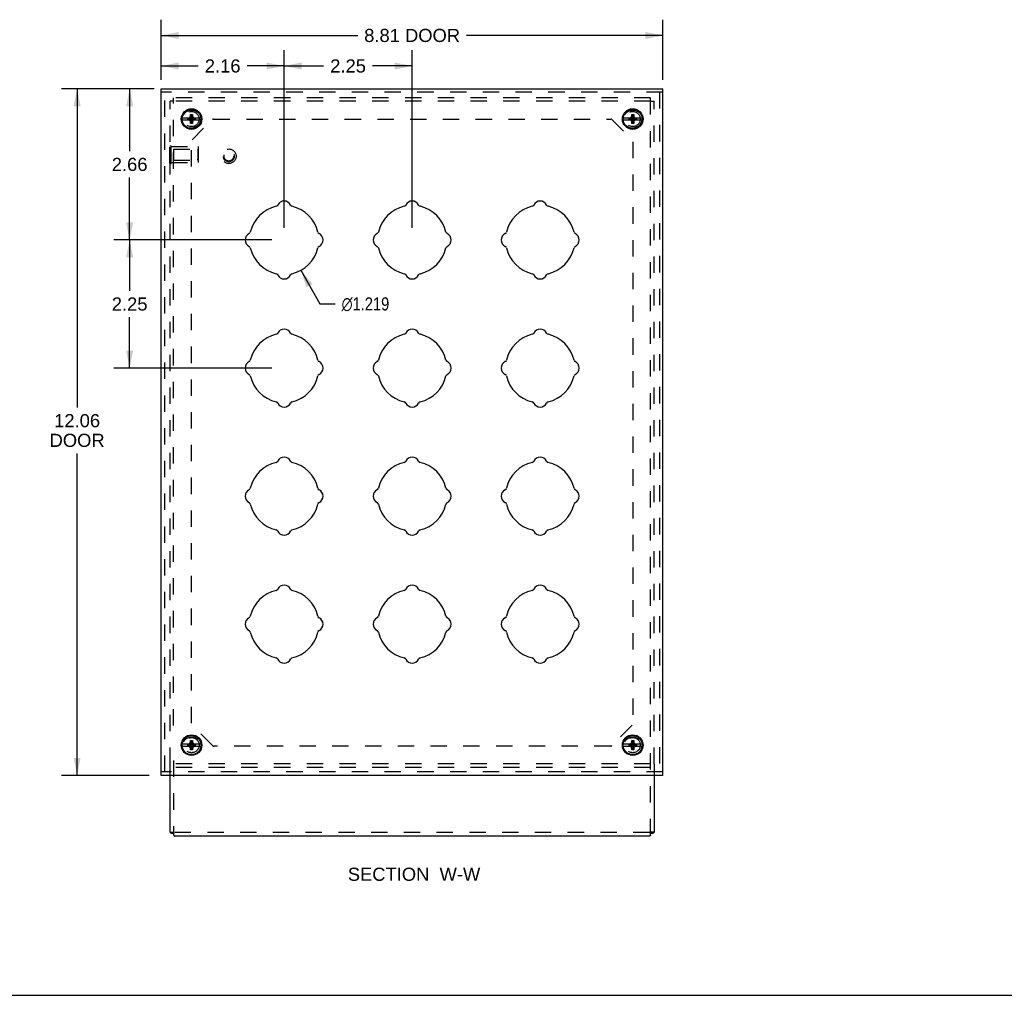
# Model space of a CAD drawing. Header units: inches. Extents: x 0 to 52.3, y 0 to 33.8.
# Tile 2 of 11: x 17.7 to 35, y 0 to 17.1. Entities that reach past the tile are written whole.
import ezdxf

# ---------------------------------------------------------------- set-up
doc = ezdxf.new("R2010")
doc.units = ezdxf.units.IN
doc.header["$LTSCALE"] = 2.876923
doc.header["$MEASUREMENT"] = 0
doc.linetypes.add('HIDDEN', pattern=[0.2, 0.1, -0.1])
doc.layers.get('0').update_dxf_attribs({"linetype": 'CONTINUOUS'})
for name, color, linetype in [('DEFAULT_2', 8, 'HIDDEN'), ('DIMENSIONS', 7, 'CONTINUOUS'), ('DOOR_ASSEMBLY', 7, 'CONTINUOUS')]:
    doc.layers.add(name, color=color, linetype=linetype)
doc.styles.get("Standard").update_dxf_attribs({"font": 'arial.ttf'})
doc.styles.add('TEXTSTYLE_1', font='gdt', dxfattribs={"width": 0.8})
doc.dimstyles.new('DIMSTYLE_1', dxfattribs={"dimtxt": 0.230769, "dimasz": 0.307692, "dimexe": 0.09, "dimexo": 0.07, "dimgap": 0.0375, "dimtad": 0, "dimtih": 1, "dimtoh": 1, "dimzin": 4, "dimdsep": 46, "dimtxsty": 'Standard', "dimblk": '_FILLED', "dimblk1": '_FILLED', "dimblk2": '_FILLED', "dimcen": 0.09, "dimadec": 3, "dimazin": 1, "dimtfac": 1, "dimtdec": 3, "dimtofl": 0, "dimtmove": 0, "dimatfit": 3, "dimldrblk": '_FILLED', "dimfxl": 0, "dimtolj": 1, "dimtzin": 4, "dimarcsym": 0})
doc.dimstyles.new('DIMSTYLE_3', dxfattribs={"dimtxt": 0.230769, "dimasz": 0.307692, "dimexe": 0.09, "dimexo": 0.07, "dimgap": 0.09, "dimtad": 0, "dimtih": 1, "dimtoh": 1, "dimdec": 3, "dimzin": 4, "dimdsep": 46, "dimtxsty": 'Standard', "dimblk": '_FILLED', "dimblk1": '_FILLED', "dimblk2": '_FILLED', "dimcen": 0.09, "dimadec": 3, "dimazin": 1, "dimtfac": 1, "dimtdec": 3, "dimtofl": 0, "dimtmove": 0, "dimatfit": 1, "dimldrblk": '_FILLED', "dimfxl": 0, "dimtolj": 1, "dimtzin": 4, "dimarcsym": 0})

# ---------------------------------------------------------------- blocks, each defined once
blk = doc.blocks.new('_FILLED')
at = {"color": 0, "linetype": 'ByBlock'}
blk.add_solid([(0, 0), (-1, 0.2), (-1, -0.2)], dxfattribs=at)
blk = doc.blocks.new('*D2')
at = {"layer": 'DIMENSIONS', "color": 2, "linetype": 'Continuous'}
for p, q in [((20.202, 16.082), (20.202, 17.141)), ((29.015, 16.082), (29.015, 17.141)), ((20.202, 16.864), (23.652, 16.864)), ((29.015, 16.864), (25.565, 16.864))]:
    blk.add_line(p, q, dxfattribs=at)
at = {"layer": 'DIMENSIONS', "color": 2, "linetype": 'Continuous', "xscale": 0.3076923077, "yscale": 0.3076923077, "zscale": 0.3076923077, "rotation": 180}
blk.add_blockref('_FILLED', (20.202, 16.864), dxfattribs=at)
at = {"layer": 'DIMENSIONS', "color": 2, "linetype": 'Continuous', "xscale": 0.3076923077, "yscale": 0.3076923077, "zscale": 0.3076923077}
blk.add_blockref('_FILLED', (29.015, 16.864), dxfattribs=at)
at = {"layer": 'DIMENSIONS', "color": 2, "linetype": 'Continuous', "insert": (24.608, 16.98), "char_height": 0.2308, "width": 1.6823, "attachment_point": 2, "line_spacing_factor": 0.9}
blk.add_mtext('8.81 DOOR', dxfattribs=at)
blk = doc.blocks.new('*D3')
at = {"layer": 'DIMENSIONS', "color": 2, "linetype": 'Continuous'}
for p, q in [((19.987, 15.927), (18.446, 15.927)), ((18.723, 15.927), (18.723, 10.328)), ((18.723, 3.864), (18.723, 9.52)), ((19.987, 3.864), (18.446, 3.864))]:
    blk.add_line(p, q, dxfattribs=at)
at = {"layer": 'DIMENSIONS', "color": 2, "linetype": 'Continuous', "xscale": 0.3076923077, "yscale": 0.3076923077, "zscale": 0.3076923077}
for p, rotation in [((18.723, 15.927), 90), ((18.723, 3.864), 270)]:
    blk.add_blockref('_FILLED', p, dxfattribs=dict(at, rotation=rotation))
at = {"layer": 'DIMENSIONS', "color": 2, "linetype": 'Continuous', "insert": (18.723, 10.212), "char_height": 0.2308, "width": 0.96597, "attachment_point": 2, "line_spacing_factor": 0.9}
blk.add_mtext('12.06\\PDOOR', dxfattribs=at)
blk = doc.blocks.new('*D9')
at = {"layer": 'DIMENSIONS', "color": 2, "linetype": 'Continuous'}
for p, q in [((20.202, 16.142), (20.202, 16.605)), ((22.358, 13.486), (22.358, 16.605)), ((20.202, 16.328), (20.851, 16.328)), ((22.358, 16.328), (21.709, 16.328))]:
    blk.add_line(p, q, dxfattribs=at)
at = {"layer": 'DIMENSIONS', "color": 2, "linetype": 'Continuous', "xscale": 0.3076923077, "yscale": 0.3076923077, "zscale": 0.3076923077, "rotation": 180}
blk.add_blockref('_FILLED', (20.202, 16.328), dxfattribs=at)
at = {"layer": 'DIMENSIONS', "color": 2, "linetype": 'Continuous', "xscale": 0.3076923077, "yscale": 0.3076923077, "zscale": 0.3076923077}
blk.add_blockref('_FILLED', (22.358, 16.328), dxfattribs=at)
at = {"layer": 'DIMENSIONS', "color": 2, "linetype": 'Continuous', "insert": (21.28, 16.444), "char_height": 0.2308, "width": 0.62711, "attachment_point": 2, "line_spacing_factor": 0.9}
blk.add_mtext('2.16', dxfattribs=at)
blk = doc.blocks.new('*D10')
at = {"layer": 'DIMENSIONS', "color": 2, "linetype": 'Continuous'}
for p, q in [((22.358, 13.486), (22.358, 16.605)), ((24.608, 13.486), (24.608, 16.605)), ((22.358, 16.328), (23.054, 16.328)), ((24.608, 16.328), (23.912, 16.328))]:
    blk.add_line(p, q, dxfattribs=at)
at = {"layer": 'DIMENSIONS', "color": 2, "linetype": 'Continuous', "xscale": 0.3076923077, "yscale": 0.3076923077, "zscale": 0.3076923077, "rotation": 180}
blk.add_blockref('_FILLED', (22.358, 16.328), dxfattribs=at)
at = {"layer": 'DIMENSIONS', "color": 2, "linetype": 'Continuous', "xscale": 0.3076923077, "yscale": 0.3076923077, "zscale": 0.3076923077}
blk.add_blockref('_FILLED', (24.608, 16.328), dxfattribs=at)
at = {"layer": 'DIMENSIONS', "color": 2, "linetype": 'Continuous', "insert": (23.483, 16.444), "char_height": 0.2308, "width": 0.62711, "attachment_point": 2, "line_spacing_factor": 0.9}
blk.add_mtext('2.25', dxfattribs=at)
blk = doc.blocks.new('*D11')
at = {"layer": 'DIMENSIONS', "color": 2, "linetype": 'Continuous'}
for p, q in [((20.077, 15.927), (19.369, 15.927)), ((19.646, 15.927), (19.646, 14.829)), ((19.646, 13.271), (19.646, 14.368)), ((22.143, 13.271), (19.369, 13.271))]:
    blk.add_line(p, q, dxfattribs=at)
at = {"layer": 'DIMENSIONS', "color": 2, "linetype": 'Continuous', "xscale": 0.3076923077, "yscale": 0.3076923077, "zscale": 0.3076923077}
for p, rotation in [((19.646, 15.927), 90), ((19.646, 13.271), 270)]:
    blk.add_blockref('_FILLED', p, dxfattribs=dict(at, rotation=rotation))
at = {"layer": 'DIMENSIONS', "color": 2, "linetype": 'Continuous', "insert": (19.646, 14.714), "char_height": 0.2308, "width": 0.62711, "attachment_point": 2, "line_spacing_factor": 0.9}
blk.add_mtext('2.66', dxfattribs=at)
blk = doc.blocks.new('*D12')
at = {"layer": 'DIMENSIONS', "color": 2, "linetype": 'Continuous'}
for p, q in [((22.143, 13.271), (19.369, 13.271)), ((19.646, 13.271), (19.646, 12.376)), ((19.646, 11.021), (19.646, 11.915)), ((22.143, 11.021), (19.369, 11.021))]:
    blk.add_line(p, q, dxfattribs=at)
at = {"layer": 'DIMENSIONS', "color": 2, "linetype": 'Continuous', "xscale": 0.3076923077, "yscale": 0.3076923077, "zscale": 0.3076923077}
for p, rotation in [((19.646, 13.271), 90), ((19.646, 11.021), 270)]:
    blk.add_blockref('_FILLED', p, dxfattribs=dict(at, rotation=rotation))
at = {"layer": 'DIMENSIONS', "color": 2, "linetype": 'Continuous', "insert": (19.646, 12.261), "char_height": 0.2308, "width": 0.62711, "attachment_point": 2, "line_spacing_factor": 0.9}
blk.add_mtext('2.25', dxfattribs=at)
blk = doc.blocks.new('*D13')
at = {"layer": 'DIMENSIONS', "color": 2, "linetype": 'Continuous'}
for p, q in [((22.655, 12.738), (22.985, 12.148)), ((22.985, 12.148), (23.254, 12.148))]:
    blk.add_line(p, q, dxfattribs=at)
at = {"layer": 'DIMENSIONS', "color": 2, "linetype": 'Continuous', "xscale": 0.3076923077, "yscale": 0.3076923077, "zscale": 0.3076923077, "rotation": 119.1655665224}
blk.add_blockref('_FILLED', (22.655, 12.738), dxfattribs=at)
at = {"layer": 'DIMENSIONS', "color": 2, "linetype": 'Continuous', "insert": (23.37, 12.263), "char_height": 0.23077, "width": 1.1141, "attachment_point": 1, "line_spacing_factor": 0.9, "style": 'TEXTSTYLE_1'}
blk.add_mtext('{\\fgdt;n}\\fArial;1.219', dxfattribs=at)

msp = doc.modelspace()

# ---------------------------------------------------------------- linework, layer by layer
at = {"color": 7, "linetype": 'Continuous'}
for p, q in [((20.3584, 2.8655), (20.3584, 3.8643)), ((28.8584, 3.8643), (28.8584, 2.8655)), ((20.3584, 2.8655), (20.4184, 2.8655)), ((28.7784, 2.7983), (20.4384, 2.7983)), ((28.8584, 2.8655), (28.7984, 2.8655)), ((0, 0), (52.3077, 0))]:
    msp.add_line(p, q, dxfattribs=at)
for points in [[(20.3584, 2.8655), (20.3584, 2.865), (20.3585, 2.8646), (20.3585, 2.8642), (20.3586, 2.8638), (20.3588, 2.8633), (20.3589, 2.8629), (20.3591, 2.8625), (20.3594, 2.8621), (20.3596, 2.8617), (20.3599, 2.8613), (20.3603, 2.8609), (20.3606, 2.8605), (20.361, 2.8601), (20.3614, 2.8597), (20.3618, 2.8593), (20.3623, 2.8589), (20.3628, 2.8585), (20.3633, 2.8581), (20.3639, 2.8577), (20.3645, 2.8573), (20.3651, 2.857), (20.3658, 2.8566), (20.3665, 2.8562), (20.3672, 2.8559), (20.3679, 2.8555), (20.3687, 2.8552), (20.3695, 2.8548), (20.3703, 2.8545), (20.3711, 2.8542), (20.372, 2.8539), (20.3729, 2.8536), (20.3738, 2.8533), (20.3748, 2.853), (20.3758, 2.8527), (20.3768, 2.8524), (20.3778, 2.8521), (20.3789, 2.8519), (20.38, 2.8516), (20.3811, 2.8514), (20.3822, 2.8511), (20.3834, 2.8509), (20.3846, 2.8507), (20.3858, 2.8505), (20.387, 2.8503), (20.3883, 2.8501), (20.3896, 2.8499), (20.3909, 2.8497), (20.3922, 2.8496), (20.3935, 2.8494), (20.3949, 2.8493), (20.3963, 2.8492), (20.3977, 2.8491), (20.3991, 2.849), (20.4006, 2.8489), (20.4021, 2.8488), (20.4036, 2.8487), (20.4051, 2.8487), (20.4066, 2.8486), (20.4082, 2.8486), (20.4097, 2.8486), (20.4113, 2.8486), (20.4129, 2.8486), (20.4145, 2.8486), (20.4162, 2.8486), (20.4178, 2.8487), (20.4184, 2.8487)], [(20.4184, 2.8144), (20.419, 2.8134), (20.4196, 2.8125), (20.4202, 2.8116), (20.4208, 2.8107), (20.4215, 2.8099), (20.4221, 2.8091), (20.4227, 2.8083), (20.4233, 2.8075), (20.4239, 2.8068), (20.4245, 2.8061), (20.4251, 2.8054), (20.4257, 2.8048), (20.4263, 2.8042), (20.427, 2.8036), (20.4276, 2.8031), (20.4282, 2.8025), (20.4288, 2.802), (20.4294, 2.8016), (20.43, 2.8012), (20.4306, 2.8007), (20.4312, 2.8004), (20.4319, 2.8), (20.4325, 2.7997), (20.4331, 2.7994), (20.4337, 2.7992), (20.4343, 2.799), (20.4349, 2.7988), (20.4355, 2.7986), (20.4361, 2.7985), (20.4368, 2.7984), (20.4374, 2.7983), (20.438, 2.7983), (20.4384, 2.7983)], [(28.7984, 2.8144), (28.7978, 2.8134), (28.7972, 2.8125), (28.7966, 2.8116), (28.7959, 2.8107), (28.7953, 2.8099), (28.7947, 2.8091), (28.7941, 2.8083), (28.7935, 2.8075), (28.7929, 2.8068), (28.7923, 2.8061), (28.7917, 2.8054), (28.791, 2.8048), (28.7904, 2.8042), (28.7898, 2.8036), (28.7892, 2.8031), (28.7886, 2.8025), (28.788, 2.802), (28.7874, 2.8016), (28.7868, 2.8012), (28.7861, 2.8007), (28.7855, 2.8004), (28.7849, 2.8), (28.7843, 2.7997), (28.7837, 2.7994), (28.7831, 2.7992), (28.7825, 2.799), (28.7819, 2.7988), (28.7812, 2.7986), (28.7806, 2.7985), (28.78, 2.7984), (28.7794, 2.7983), (28.7788, 2.7983), (28.7784, 2.7983)], [(28.7984, 2.8487), (28.7989, 2.8487), (28.8006, 2.8486), (28.8022, 2.8486), (28.8039, 2.8486), (28.8055, 2.8486), (28.807, 2.8486), (28.8086, 2.8486), (28.8102, 2.8486), (28.8117, 2.8487), (28.8132, 2.8487), (28.8147, 2.8488), (28.8162, 2.8489), (28.8176, 2.849), (28.8191, 2.8491), (28.8205, 2.8492), (28.8219, 2.8493), (28.8232, 2.8494), (28.8246, 2.8496), (28.8259, 2.8497), (28.8272, 2.8499), (28.8285, 2.8501), (28.8298, 2.8503), (28.831, 2.8505), (28.8322, 2.8507), (28.8334, 2.8509), (28.8346, 2.8511), (28.8357, 2.8514), (28.8368, 2.8516), (28.8379, 2.8519), (28.839, 2.8521), (28.84, 2.8524), (28.841, 2.8527), (28.842, 2.853), (28.8429, 2.8533), (28.8439, 2.8536), (28.8448, 2.8539), (28.8457, 2.8542), (28.8465, 2.8545), (28.8473, 2.8548), (28.8481, 2.8552), (28.8489, 2.8555), (28.8496, 2.8559), (28.8503, 2.8562), (28.851, 2.8566), (28.8517, 2.857), (28.8523, 2.8573), (28.8529, 2.8577), (28.8534, 2.8581), (28.854, 2.8585), (28.8545, 2.8589), (28.8549, 2.8593), (28.8554, 2.8597), (28.8558, 2.8601), (28.8562, 2.8605), (28.8565, 2.8609), (28.8569, 2.8613), (28.8571, 2.8617), (28.8574, 2.8621), (28.8576, 2.8625), (28.8578, 2.8629), (28.858, 2.8633), (28.8581, 2.8638), (28.8583, 2.8642), (28.8583, 2.8646), (28.8584, 2.865), (28.8584, 2.8655)]]:
    msp.add_lwpolyline(points, dxfattribs=at)
at = {"layer": 'DEFAULT_2', "color": 8, "linetype": 'HIDDEN'}
for p, q in [((20.4184, 4.7388), (20.4184, 15.7706)), ((28.7984, 15.7706), (20.4184, 15.7706)), ((28.7984, 2.8144), (28.7984, 15.7706)), ((20.3584, 4.0635), (20.3584, 15.7116)), ((20.4184, 15.7116), (20.3584, 15.7116)), ((28.7984, 15.7106), (20.4184, 15.7106)), ((28.7984, 15.7116), (28.8584, 15.7116)), ((28.8584, 4.0635), (28.8584, 15.7116)), ((21.1208, 15.3956), (28.096, 15.3956)), ((20.7422, 15.0294), (21.0996, 15.3868)), ((28.1172, 15.3868), (28.4746, 15.0294)), ((20.3544, 14.6146), (20.3544, 14.9266)), ((20.3544, 14.9266), (20.3754, 14.9266)), ((20.3754, 14.6146), (20.3754, 14.9266)), ((20.3754, 14.9106), (20.8544, 14.9106)), ((20.7334, 4.7795), (20.7334, 14.9956)), ((20.8444, 14.8656), (20.8544, 14.8756)), ((20.8544, 14.6306), (20.8544, 14.9106)), ((28.4834, 14.9956), (28.4834, 4.7795)), ((20.3544, 14.7706), (20.3754, 14.7706)), ((20.4169, 14.8656), (20.4169, 14.6756)), ((20.4169, 14.8656), (20.8444, 14.8656)), ((20.8444, 14.8656), (20.8444, 14.8529)), ((20.8444, 14.8656), (20.8444, 14.6756)), ((20.3544, 14.6146), (20.3754, 14.6146)), ((20.3754, 14.6306), (20.8544, 14.6306)), ((20.4169, 14.6756), (20.8444, 14.6756)), ((20.8444, 14.6756), (20.8444, 14.6883)), ((20.8444, 14.6756), (20.8544, 14.6656)), ((21.0996, 4.3883), (20.7422, 4.7457)), ((28.4746, 4.7457), (28.1172, 4.3883)), ((28.096, 4.3795), (21.1208, 4.3795)), ((20.3584, 3.8643), (20.3584, 4.0595)), ((20.4184, 4.1245), (20.4184, 2.8144)), ((28.7984, 4.0645), (20.4184, 4.0645)), ((28.7984, 4.0045), (20.4184, 4.0045)), ((28.8584, 4.0595), (28.8584, 3.8643)), ((28.7784, 2.8583), (20.4384, 2.8583))]:
    msp.add_line(p, q, dxfattribs=at)
for centre in [(20.7334, 15.3956), (28.4834, 15.3956), (20.7334, 4.3795), (28.4834, 4.3795)]:
    msp.add_circle(centre, 0.1585, dxfattribs=at)
for centre, start, end in [((21.1208, 15.3656), 90, 135), ((28.096, 15.3656), 45, 90), ((21.1208, 4.4095), 225, 270), ((28.096, 4.4095), 270, 315)]:
    msp.add_arc(centre, 0.03, start, end, dxfattribs=at)
at = {"layer": 'DOOR_ASSEMBLY', "color": 7, "linetype": 'Continuous'}
for p, q in [((20.2021, 3.8643), (20.2021, 15.9268)), ((20.2021, 15.9268), (29.0146, 15.9268)), ((29.0146, 3.8643), (29.0146, 15.9268)), ((20.7008, 15.4121), (20.5672, 15.4121)), ((20.6687, 15.3822), (20.6687, 15.4089)), ((20.6687, 15.4089), (20.7981, 15.3822)), ((20.6687, 15.4089), (20.6954, 15.4089)), ((20.6687, 15.3822), (20.7981, 15.4089)), ((20.6864, 15.4121), (20.7057, 15.4232)), ((20.6954, 15.4089), (20.7008, 15.4121)), ((20.6954, 15.3822), (20.7714, 15.4089)), ((20.6954, 15.4089), (20.7714, 15.3822)), ((20.7057, 15.4232), (20.7169, 15.4426)), ((20.7057, 15.3679), (20.7611, 15.4232)), ((20.7057, 15.4232), (20.7611, 15.3679)), ((20.7169, 15.3156), (20.7499, 15.4756)), ((20.7169, 15.4426), (20.7169, 15.4756)), ((20.7499, 15.3156), (20.7169, 15.4756)), ((20.7169, 15.4756), (20.7499, 15.4756)), ((20.7169, 15.3486), (20.7499, 15.4426)), ((20.7499, 15.3486), (20.7169, 15.4426)), ((20.7499, 15.4756), (20.7499, 15.4426)), ((20.7499, 15.4426), (20.7611, 15.4232)), ((20.7611, 15.4232), (20.7804, 15.4121)), ((20.766, 15.4121), (20.7714, 15.4089)), ((20.8996, 15.4121), (20.766, 15.4121)), ((20.7714, 15.4089), (20.7981, 15.4089)), ((20.7981, 15.4089), (20.7981, 15.3822)), ((28.4508, 15.4121), (28.3172, 15.4121)), ((28.4187, 15.3822), (28.4187, 15.4089)), ((28.4187, 15.3822), (28.5481, 15.4089)), ((28.4187, 15.4089), (28.4454, 15.4089)), ((28.4187, 15.4089), (28.5481, 15.3822)), ((28.4364, 15.4121), (28.4557, 15.4232)), ((28.4454, 15.4089), (28.4508, 15.4121)), ((28.4454, 15.3822), (28.5214, 15.4089)), ((28.4454, 15.4089), (28.5214, 15.3822)), ((28.4557, 15.4232), (28.4669, 15.4426)), ((28.4557, 15.3679), (28.5111, 15.4232)), ((28.4557, 15.4232), (28.5111, 15.3679)), ((28.4669, 15.3156), (28.4999, 15.4756)), ((28.4669, 15.4426), (28.4669, 15.4756)), ((28.4999, 15.3156), (28.4669, 15.4756)), ((28.4669, 15.4756), (28.4999, 15.4756)), ((28.4669, 15.3486), (28.4999, 15.4426)), ((28.4999, 15.3486), (28.4669, 15.4426)), ((28.4999, 15.4756), (28.4999, 15.4426)), ((28.4999, 15.4426), (28.5111, 15.4232)), ((28.5111, 15.4232), (28.5304, 15.4121)), ((28.6496, 15.4121), (28.516, 15.4121)), ((28.516, 15.4121), (28.5214, 15.4089)), ((28.5214, 15.4089), (28.5481, 15.4089)), ((28.5481, 15.4089), (28.5481, 15.3822)), ((20.5672, 15.3791), (20.7008, 15.3791)), ((20.6954, 15.3822), (20.6687, 15.3822)), ((20.7057, 15.3679), (20.6864, 15.3791)), ((20.7008, 15.3791), (20.6954, 15.3822)), ((20.7169, 15.3486), (20.7057, 15.3679)), ((20.7169, 15.3156), (20.7169, 15.3486)), ((20.7499, 15.3156), (20.7169, 15.3156)), ((20.7611, 15.3679), (20.7499, 15.3486)), ((20.7499, 15.3486), (20.7499, 15.3156)), ((20.7804, 15.3791), (20.7611, 15.3679)), ((20.7714, 15.3822), (20.766, 15.3791)), ((20.766, 15.3791), (20.8996, 15.3791)), ((20.7981, 15.3822), (20.7714, 15.3822)), ((28.3172, 15.3791), (28.4508, 15.3791)), ((28.4454, 15.3822), (28.4187, 15.3822)), ((28.4557, 15.3679), (28.4364, 15.3791)), ((28.4508, 15.3791), (28.4454, 15.3822)), ((28.4669, 15.3486), (28.4557, 15.3679)), ((28.4669, 15.3156), (28.4669, 15.3486)), ((28.4999, 15.3156), (28.4669, 15.3156)), ((28.5111, 15.3679), (28.4999, 15.3486)), ((28.4999, 15.3486), (28.4999, 15.3156)), ((28.5304, 15.3791), (28.5111, 15.3679)), ((28.5214, 15.3822), (28.516, 15.3791)), ((28.516, 15.3791), (28.6496, 15.3791)), ((28.5481, 15.3822), (28.5214, 15.3822)), ((20.7008, 4.4121), (20.5672, 4.4121)), ((20.5672, 4.3791), (20.7008, 4.3791)), ((20.6687, 4.4089), (20.7981, 4.3822)), ((20.6687, 4.4089), (20.6954, 4.4089)), ((20.6687, 4.3822), (20.6687, 4.4089)), ((20.6687, 4.3822), (20.7981, 4.4089)), ((20.6954, 4.3822), (20.6687, 4.3822)), ((20.6864, 4.4121), (20.7057, 4.4232)), ((20.7057, 4.3679), (20.6864, 4.3791)), ((20.6954, 4.4089), (20.7008, 4.4121)), ((20.6954, 4.4089), (20.7714, 4.3822)), ((20.6954, 4.3822), (20.7714, 4.4089)), ((20.7008, 4.3791), (20.6954, 4.3822)), ((20.7057, 4.4232), (20.7169, 4.4426)), ((20.7057, 4.4232), (20.7611, 4.3679)), ((20.7057, 4.3679), (20.7611, 4.4232)), ((20.7169, 4.3486), (20.7057, 4.3679)), ((20.7169, 4.4756), (20.7499, 4.4756)), ((20.7499, 4.3156), (20.7169, 4.4756)), ((20.7169, 4.4426), (20.7169, 4.4756)), ((20.7169, 4.3156), (20.7499, 4.4756)), ((20.7499, 4.3486), (20.7169, 4.4426)), ((20.7169, 4.3486), (20.7499, 4.4426)), ((20.7169, 4.3156), (20.7169, 4.3486)), ((20.7499, 4.4756), (20.7499, 4.4426)), ((20.7499, 4.4426), (20.7611, 4.4232)), ((20.7611, 4.3679), (20.7499, 4.3486)), ((20.7499, 4.3486), (20.7499, 4.3156)), ((20.7611, 4.4232), (20.7804, 4.4121)), ((20.7804, 4.3791), (20.7611, 4.3679)), ((20.766, 4.4121), (20.7714, 4.4089)), ((20.8996, 4.4121), (20.766, 4.4121)), ((20.7714, 4.3822), (20.766, 4.3791)), ((20.766, 4.3791), (20.8996, 4.3791)), ((20.7714, 4.4089), (20.7981, 4.4089)), ((20.7981, 4.3822), (20.7714, 4.3822)), ((20.7981, 4.4089), (20.7981, 4.3822)), ((28.4508, 4.4121), (28.3172, 4.4121)), ((28.3172, 4.3791), (28.4508, 4.3791)), ((28.4187, 4.3822), (28.5481, 4.4089)), ((28.4187, 4.4089), (28.4454, 4.4089)), ((28.4187, 4.4089), (28.5481, 4.3822)), ((28.4187, 4.3822), (28.4187, 4.4089)), ((28.4454, 4.3822), (28.4187, 4.3822)), ((28.4364, 4.4121), (28.4557, 4.4232)), ((28.4557, 4.3679), (28.4364, 4.3791)), ((28.4454, 4.4089), (28.4508, 4.4121)), ((28.4454, 4.4089), (28.5214, 4.3822)), ((28.4454, 4.3822), (28.5214, 4.4089)), ((28.4508, 4.3791), (28.4454, 4.3822)), ((28.4557, 4.4232), (28.4669, 4.4426)), ((28.4557, 4.4232), (28.5111, 4.3679)), ((28.4557, 4.3679), (28.5111, 4.4232)), ((28.4669, 4.3486), (28.4557, 4.3679)), ((28.4669, 4.4756), (28.4999, 4.4756)), ((28.4999, 4.3156), (28.4669, 4.4756)), ((28.4669, 4.4426), (28.4669, 4.4756)), ((28.4669, 4.3156), (28.4999, 4.4756)), ((28.4669, 4.4426), (28.4999, 4.3486)), ((28.4669, 4.3486), (28.4999, 4.4426)), ((28.4669, 4.3156), (28.4669, 4.3486)), ((28.4999, 4.4756), (28.4999, 4.4426)), ((28.4999, 4.4426), (28.5111, 4.4232)), ((28.5111, 4.3679), (28.4999, 4.3486)), ((28.4999, 4.3486), (28.4999, 4.3156)), ((28.5111, 4.4232), (28.5304, 4.4121)), ((28.5304, 4.3791), (28.5111, 4.3679)), ((28.6496, 4.4121), (28.516, 4.4121)), ((28.516, 4.4121), (28.5214, 4.4089)), ((28.5214, 4.3822), (28.516, 4.3791)), ((28.516, 4.3791), (28.6496, 4.3791)), ((28.5214, 4.4089), (28.5481, 4.4089)), ((28.5481, 4.3822), (28.5214, 4.3822)), ((28.5481, 4.4089), (28.5481, 4.3822)), ((20.7499, 4.3156), (20.7169, 4.3156)), ((28.4999, 4.3156), (28.4669, 4.3156)), ((29.0146, 3.8643), (20.2021, 3.8643))]:
    msp.add_line(p, q, dxfattribs=at)
at = {"layer": 'DOOR_ASSEMBLY', "color": 8, "linetype": 'HIDDEN'}
for p, q in [((29.0146, 15.8668), (20.2021, 15.8668)), ((20.2621, 3.9243), (20.2621, 15.8668)), ((28.9546, 15.8668), (28.9546, 3.9243)), ((29.0146, 3.9243), (20.2021, 3.9243))]:
    msp.add_line(p, q, dxfattribs=at)
at = {"layer": 'DOOR_ASSEMBLY', "color": 7, "linetype": 'Continuous'}
for centre, radius in [((20.7334, 15.3956), 0.181), ((28.4834, 15.3956), 0.181), ((20.7334, 15.3956), 0.167), ((28.4834, 15.3956), 0.167), ((20.7334, 4.3956), 0.181), ((20.7334, 4.3956), 0.167), ((28.4834, 4.3956), 0.181), ((28.4834, 4.3956), 0.167)]:
    msp.add_circle(centre, radius, dxfattribs=at)
at = {"layer": 'DOOR_ASSEMBLY', "color": 8, "linetype": 'HIDDEN'}
for centre, radius in [((20.7334, 15.3956), 0.133), ((28.4834, 15.3956), 0.133), ((21.3871, 14.7418), 0.128), ((21.3871, 14.7418), 0.0966), ((21.3871, 14.7418), 0.094), ((21.3871, 14.7418), 0.084), ((20.7334, 4.3956), 0.133), ((28.4834, 4.3956), 0.133)]:
    msp.add_circle(centre, radius, dxfattribs=at)
at = {"layer": 'DOOR_ASSEMBLY', "color": 7, "linetype": 'Continuous'}
for centre, radius, start, end in [((22.3584, 13.2706), 0.6095, 103.19827, 166.80173), ((22.2101, 13.9029), 0.04, 283.19827, 333.99508), ((22.3584, 13.8306), 0.125, 26.00492, 153.99508), ((22.5067, 13.9029), 0.04, 206.00492, 256.80173), ((22.3584, 13.2706), 0.6095, 13.19827, 76.80173), ((24.6084, 13.2706), 0.6095, 103.19827, 166.80173), ((24.4601, 13.9029), 0.04, 283.19827, 333.99508), ((24.6084, 13.8306), 0.125, 26.00492, 153.99508), ((24.7567, 13.9029), 0.04, 206.00492, 256.80173), ((24.6084, 13.2706), 0.6095, 13.19827, 76.80173), ((26.8584, 13.2706), 0.6095, 103.19827, 166.80173), ((26.7101, 13.9029), 0.04, 283.19827, 333.99508), ((26.8584, 13.8306), 0.125, 26.00492, 153.99508), ((27.0067, 13.9029), 0.04, 206.00492, 256.80173), ((26.8584, 13.2706), 0.6095, 13.19827, 76.80173), ((21.7984, 13.2706), 0.125, 116.00492, 243.99508), ((21.726, 13.4189), 0.04, 296.00492, 346.80173), ((22.9907, 13.4189), 0.04, 193.19827, 243.99508), ((22.9184, 13.2706), 0.125, 296.00492, 63.99508), ((24.0484, 13.2706), 0.125, 116.00492, 243.99508), ((23.976, 13.4189), 0.04, 296.00492, 346.80173), ((25.2407, 13.4189), 0.04, 193.19827, 243.99508), ((25.1684, 13.2706), 0.125, 296.00492, 63.99508), ((26.2984, 13.2706), 0.125, 116.00492, 243.99508), ((26.226, 13.4189), 0.04, 296.00492, 346.80173), ((27.4907, 13.4189), 0.04, 193.19827, 243.99508), ((27.4184, 13.2706), 0.125, 296.00492, 63.99508), ((21.726, 13.1223), 0.04, 13.19827, 63.99508), ((22.9907, 13.1223), 0.04, 116.00492, 166.80173), ((23.976, 13.1223), 0.04, 13.19827, 63.99508), ((25.2407, 13.1223), 0.04, 116.00492, 166.80173), ((26.226, 13.1223), 0.04, 13.19827, 63.99508), ((27.4907, 13.1223), 0.04, 116.00492, 166.80173), ((22.3584, 13.2706), 0.6095, 193.19827, 256.80173), ((22.3584, 13.2706), 0.6095, 283.19827, 346.80173), ((24.6084, 13.2706), 0.6095, 193.19827, 256.80173), ((24.6084, 13.2706), 0.6095, 283.19827, 346.80173), ((26.8584, 13.2706), 0.6095, 193.19827, 256.80173), ((26.8584, 13.2706), 0.6095, 283.19827, 346.80173), ((22.2101, 12.6382), 0.04, 26.00492, 76.80173), ((22.3584, 12.7106), 0.125, 206.00492, 333.99508), ((22.5067, 12.6382), 0.04, 103.19827, 153.99508), ((24.4601, 12.6382), 0.04, 26.00492, 76.80173), ((24.6084, 12.7106), 0.125, 206.00492, 333.99508), ((24.7567, 12.6382), 0.04, 103.19827, 153.99508), ((26.7101, 12.6382), 0.04, 26.00492, 76.80173), ((26.8584, 12.7106), 0.125, 206.00492, 333.99508), ((27.0067, 12.6382), 0.04, 103.19827, 153.99508), ((22.3584, 11.0206), 0.6095, 103.19827, 166.80173), ((22.2101, 11.6529), 0.04, 283.19827, 333.99508), ((22.3584, 11.5806), 0.125, 26.00492, 153.99508), ((22.5067, 11.6529), 0.04, 206.00492, 256.80173), ((22.3584, 11.0206), 0.6095, 13.19827, 76.80173), ((24.6084, 11.0206), 0.6095, 103.19827, 166.80173), ((24.4601, 11.6529), 0.04, 283.19827, 333.99508), ((24.6084, 11.5806), 0.125, 26.00492, 153.99508), ((24.7567, 11.6529), 0.04, 206.00492, 256.80173), ((24.6084, 11.0206), 0.6095, 13.19827, 76.80173), ((26.8584, 11.0206), 0.6095, 103.19827, 166.80173), ((26.7101, 11.6529), 0.04, 283.19827, 333.99508), ((26.8584, 11.5806), 0.125, 26.00492, 153.99508), ((27.0067, 11.6529), 0.04, 206.00492, 256.80173), ((26.8584, 11.0206), 0.6095, 13.19827, 76.80173), ((21.7984, 11.0206), 0.125, 116.00492, 243.99508), ((21.726, 11.1689), 0.04, 296.00492, 346.80173), ((22.9907, 11.1689), 0.04, 193.19827, 243.99508), ((22.9184, 11.0206), 0.125, 296.00492, 63.99508), ((24.0484, 11.0206), 0.125, 116.00492, 243.99508), ((23.976, 11.1689), 0.04, 296.00492, 346.80173), ((25.2407, 11.1689), 0.04, 193.19827, 243.99508), ((25.1684, 11.0206), 0.125, 296.00492, 63.99508), ((26.2984, 11.0206), 0.125, 116.00492, 243.99508), ((26.226, 11.1689), 0.04, 296.00492, 346.80173), ((27.4907, 11.1689), 0.04, 193.19827, 243.99508), ((27.4184, 11.0206), 0.125, 296.00492, 63.99508), ((21.726, 10.8723), 0.04, 13.19827, 63.99508), ((22.9907, 10.8723), 0.04, 116.00492, 166.80173), ((23.976, 10.8723), 0.04, 13.19827, 63.99508), ((25.2407, 10.8723), 0.04, 116.00492, 166.80173), ((26.226, 10.8723), 0.04, 13.19827, 63.99508), ((27.4907, 10.8723), 0.04, 116.00492, 166.80173), ((22.3584, 11.0206), 0.6095, 193.19827, 256.80173), ((22.3584, 11.0206), 0.6095, 283.19827, 346.80173), ((24.6084, 11.0206), 0.6095, 193.19827, 256.80173), ((24.6084, 11.0206), 0.6095, 283.19827, 346.80173), ((26.8584, 11.0206), 0.6095, 193.19827, 256.80173), ((26.8584, 11.0206), 0.6095, 283.19827, 346.80173), ((22.2101, 10.3882), 0.04, 26.00492, 76.80173), ((22.3584, 10.4606), 0.125, 206.00492, 333.99508), ((22.5067, 10.3882), 0.04, 103.19827, 153.99508), ((24.4601, 10.3882), 0.04, 26.00492, 76.80173), ((24.6084, 10.4606), 0.125, 206.00492, 333.99508), ((24.7567, 10.3882), 0.04, 103.19827, 153.99508), ((26.7101, 10.3882), 0.04, 26.00492, 76.80173), ((26.8584, 10.4606), 0.125, 206.00492, 333.99508), ((27.0067, 10.3882), 0.04, 103.19827, 153.99508), ((22.3584, 8.7706), 0.6095, 103.19827, 166.80173), ((22.2101, 9.4029), 0.04, 283.19827, 333.99508), ((22.3584, 9.3306), 0.125, 26.00492, 153.99508), ((22.5067, 9.4029), 0.04, 206.00492, 256.80173), ((22.3584, 8.7706), 0.6095, 13.19827, 76.80173), ((24.6084, 8.7706), 0.6095, 103.19827, 166.80173), ((24.4601, 9.4029), 0.04, 283.19827, 333.99508), ((24.6084, 9.3306), 0.125, 26.00492, 153.99508), ((24.7567, 9.4029), 0.04, 206.00492, 256.80173), ((24.6084, 8.7706), 0.6095, 13.19827, 76.80173), ((26.8584, 8.7706), 0.6095, 103.19827, 166.80173), ((26.7101, 9.4029), 0.04, 283.19827, 333.99508), ((26.8584, 9.3306), 0.125, 26.00492, 153.99508), ((27.0067, 9.4029), 0.04, 206.00492, 256.80173), ((26.8584, 8.7706), 0.6095, 13.19827, 76.80173), ((21.7984, 8.7706), 0.125, 116.00492, 243.99508), ((21.726, 8.9189), 0.04, 296.00492, 346.80173), ((22.9907, 8.9189), 0.04, 193.19827, 243.99508), ((22.9184, 8.7706), 0.125, 296.00492, 63.99508), ((24.0484, 8.7706), 0.125, 116.00492, 243.99508), ((23.976, 8.9189), 0.04, 296.00492, 346.80173), ((25.2407, 8.9189), 0.04, 193.19827, 243.99508), ((25.1684, 8.7706), 0.125, 296.00492, 63.99508), ((26.2984, 8.7706), 0.125, 116.00492, 243.99508), ((26.226, 8.9189), 0.04, 296.00492, 346.80173), ((27.4907, 8.9189), 0.04, 193.19827, 243.99508), ((27.4184, 8.7706), 0.125, 296.00492, 63.99508), ((21.726, 8.6223), 0.04, 13.19827, 63.99508), ((22.9907, 8.6223), 0.04, 116.00492, 166.80173), ((23.976, 8.6223), 0.04, 13.19827, 63.99508), ((25.2407, 8.6223), 0.04, 116.00492, 166.80173), ((26.226, 8.6223), 0.04, 13.19827, 63.99508), ((27.4907, 8.6223), 0.04, 116.00492, 166.80173), ((22.3584, 8.7706), 0.6095, 193.19827, 256.80173), ((22.3584, 8.7706), 0.6095, 283.19827, 346.80173), ((24.6084, 8.7706), 0.6095, 193.19827, 256.80173), ((24.6084, 8.7706), 0.6095, 283.19827, 346.80173), ((26.8584, 8.7706), 0.6095, 193.19827, 256.80173), ((26.8584, 8.7706), 0.6095, 283.19827, 346.80173), ((22.2101, 8.1382), 0.04, 26.00492, 76.80173), ((22.3584, 8.2106), 0.125, 206.00492, 333.99508), ((22.5067, 8.1382), 0.04, 103.19827, 153.99508), ((24.4601, 8.1382), 0.04, 26.00492, 76.80173), ((24.6084, 8.2106), 0.125, 206.00492, 333.99508), ((24.7567, 8.1382), 0.04, 103.19827, 153.99508), ((26.7101, 8.1382), 0.04, 26.00492, 76.80173), ((26.8584, 8.2106), 0.125, 206.00492, 333.99508), ((27.0067, 8.1382), 0.04, 103.19827, 153.99508), ((22.3584, 6.5206), 0.6095, 103.19827, 166.80173), ((22.2101, 7.1529), 0.04, 283.19827, 333.99508), ((22.3584, 7.0806), 0.125, 26.00492, 153.99508), ((22.5067, 7.1529), 0.04, 206.00492, 256.80173), ((22.3584, 6.5206), 0.6095, 13.19827, 76.80173), ((24.6084, 6.5206), 0.6095, 103.19827, 166.80173), ((24.4601, 7.1529), 0.04, 283.19827, 333.99508), ((24.6084, 7.0806), 0.125, 26.00492, 153.99508), ((24.7567, 7.1529), 0.04, 206.00492, 256.80173), ((24.6084, 6.5206), 0.6095, 13.19827, 76.80173), ((26.8584, 6.5206), 0.6095, 103.19827, 166.80173), ((26.7101, 7.1529), 0.04, 283.19827, 333.99508), ((26.8584, 7.0806), 0.125, 26.00492, 153.99508), ((27.0067, 7.1529), 0.04, 206.00492, 256.80173), ((26.8584, 6.5206), 0.6095, 13.19827, 76.80173), ((21.7984, 6.5206), 0.125, 116.00492, 243.99508), ((21.726, 6.6689), 0.04, 296.00492, 346.80173), ((22.9907, 6.6689), 0.04, 193.19827, 243.99508), ((22.9184, 6.5206), 0.125, 296.00492, 63.99508), ((24.0484, 6.5206), 0.125, 116.00492, 243.99508), ((23.976, 6.6689), 0.04, 296.00492, 346.80173), ((25.2407, 6.6689), 0.04, 193.19827, 243.99508), ((25.1684, 6.5206), 0.125, 296.00492, 63.99508), ((26.2984, 6.5206), 0.125, 116.00492, 243.99508), ((26.226, 6.6689), 0.04, 296.00492, 346.80173), ((27.4907, 6.6689), 0.04, 193.19827, 243.99508), ((27.4184, 6.5206), 0.125, 296.00492, 63.99508), ((21.726, 6.3723), 0.04, 13.19827, 63.99508), ((22.9907, 6.3723), 0.04, 116.00492, 166.80173), ((23.976, 6.3723), 0.04, 13.19827, 63.99508), ((25.2407, 6.3723), 0.04, 116.00492, 166.80173), ((26.226, 6.3723), 0.04, 13.19827, 63.99508), ((27.4907, 6.3723), 0.04, 116.00492, 166.80173), ((22.3584, 6.5206), 0.6095, 193.19827, 256.80173), ((22.3584, 6.5206), 0.6095, 283.19827, 346.80173), ((24.6084, 6.5206), 0.6095, 193.19827, 256.80173), ((24.6084, 6.5206), 0.6095, 283.19827, 346.80173), ((26.8584, 6.5206), 0.6095, 193.19827, 256.80173), ((26.8584, 6.5206), 0.6095, 283.19827, 346.80173), ((22.2101, 5.8882), 0.04, 26.00492, 76.80173), ((22.3584, 5.9606), 0.125, 206.00492, 333.99508), ((22.5067, 5.8882), 0.04, 103.19827, 153.99508), ((24.4601, 5.8882), 0.04, 26.00492, 76.80173), ((24.6084, 5.9606), 0.125, 206.00492, 333.99508), ((24.7567, 5.8882), 0.04, 103.19827, 153.99508), ((26.7101, 5.8882), 0.04, 26.00492, 76.80173), ((26.8584, 5.9606), 0.125, 206.00492, 333.99508), ((27.0067, 5.8882), 0.04, 103.19827, 153.99508)]:
    msp.add_arc(centre, radius, start, end, dxfattribs=at)

# ---------------------------------------------------------------- texts
at = {"layer": 'DIMENSIONS', "color": 2, "linetype": 'Continuous', "insert": (24.642, 2.2424), "char_height": 0.230769, "width": 2.323134, "attachment_point": 2, "line_spacing_factor": 0.9}
msp.add_mtext('SECTION  W-W', dxfattribs=at)

# ---------------------------------------------------------------- dimensions: what is measured, and where the dimension line sits
at = {"layer": 'DIMENSIONS', "color": 2, "linetype": 'Continuous'}
dim = msp.add_linear_dim(base=(29.0146, 16.8644), p1=(20.2021, 16.0122), p2=(29.0146, 16.0122), text='<> DOOR', dimstyle='DIMSTYLE_1', dxfattribs=at)
dim.commit()
dim.dimension.update_dxf_attribs({"geometry": '*D2', "text_midpoint": (24.6084, 16.8644), "dimtype": 160})
for base, p1, p2, picture, middle in [((22.3584, 16.3285), (20.2021, 16.6754), (22.3584, 13.416), '*D9', (21.2774, 16.3272)), ((24.6084, 16.3285), (22.3584, 13.416), (24.6084, 13.416), '*D10', (23.4814, 16.3272))]:
    dim = msp.add_linear_dim(base=base, p1=p1, p2=p2, dimstyle='DIMSTYLE_1', dxfattribs=at)
    dim.commit()
    dim.dimension.update_dxf_attribs({"geometry": picture, "text_midpoint": middle, "dimtype": 160})
dim = msp.add_linear_dim(base=(18.723, 3.8643), p1=(20.0568, 15.9268), p2=(20.0568, 3.8643), angle=270, text='<>\\PDOOR', dimstyle='DIMSTYLE_1', dxfattribs=at)
dim.commit()
dim.dimension.update_dxf_attribs({"geometry": '*D3', "text_midpoint": (18.723, 9.9238), "dimtype": 160})
for base, p1, p2, picture, middle in [((19.6459, 13.2706), (20.1468, 15.9268), (22.213, 13.2706), '*D11', (19.643, 14.5974)), ((19.6459, 11.0206), (22.213, 13.2706), (22.213, 11.0206), '*D12', (19.6438, 12.1443))]:
    dim = msp.add_linear_dim(base=base, p1=p1, p2=p2, angle=270, dimstyle='DIMSTYLE_1', dxfattribs=at)
    dim.commit()
    dim.dimension.update_dxf_attribs({"geometry": picture, "text_midpoint": middle, "dimtype": 160})
dim = msp.add_diameter_dim_2p(p1=(22.6554, 12.7384), p2=(22.0614, 13.8028), text='%%c<>', dimstyle='DIMSTYLE_3', override={"dimpost": '<>'}, dxfattribs=at)
dim.commit()
dim.dimension.update_dxf_attribs({"geometry": '*D13', "text_midpoint": (23.9267, 12.1478), "dimtype": 163})

doc.saveas('drawing.dxf')
